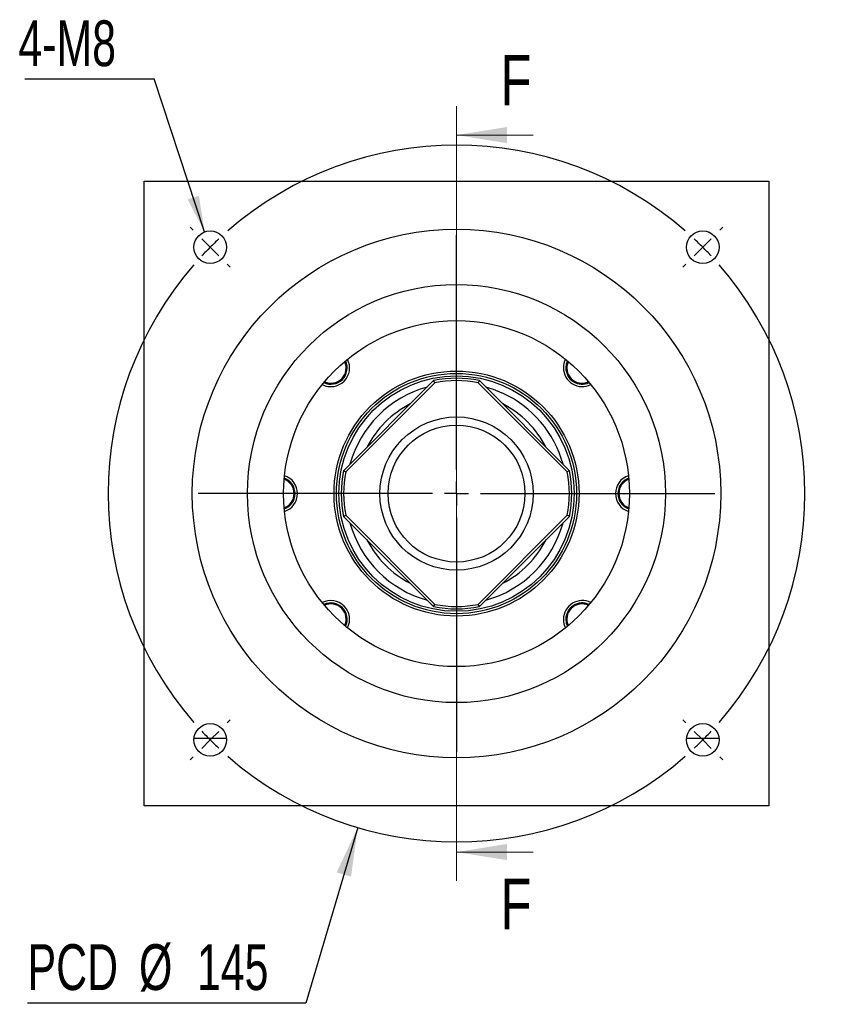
# Model space of a CAD drawing. Header units: millimetres. Extents: x 27 to 275, y 8 to 200.
# Tile 1 of 8: x 27 to 84, y 19 to 87. Entities that reach past the tile are written whole.
import ezdxf

# ---------------------------------------------------------------- set-up
doc = ezdxf.new("R2010")
doc.units = ezdxf.units.MM
doc.layers.add('圖層0', color=7, linetype='Continuous')
doc.styles.add('SLDTEXTSTYLE0', font='TXT', dxfattribs={"width": 0.7})
doc.styles.add('SLDTEXTSTYLE3', font='TXT', dxfattribs={"width": 0.75})
doc.dimstyles.new('SLDDIMSTYLE1', dxfattribs={"dimtxt": 3.389974, "dimasz": 2.5, "dimexe": 0, "dimexo": 0.0625, "dimgap": 0.847493, "dimtad": 0, "dimtih": 1, "dimtoh": 1, "dimlfac": 3, "dimrnd": 1e-09, "dimzin": 12, "dimdsep": 46, "dimtxsty": 'SLDTEXTSTYLE0', "dimsah": 1, "dimcen": 0, "dimadec": 0, "dimazin": 3, "dimtfac": 1, "dimtofl": 0, "dimtmove": 0, "dimatfit": 3, "dimfxl": 0, "dimfrac": 2, "dimtolj": 1, "dimtzin": 12, "dimarcsym": 0})
doc.dimstyles.new('SLDDIMSTYLE2', dxfattribs={"dimtxt": 0.18, "dimasz": 2.5, "dimexe": 0, "dimexo": 0.0625, "dimgap": 0, "dimtad": 0, "dimtih": 1, "dimtoh": 1, "dimdec": 0, "dimrnd": 1e-09, "dimzin": 0, "dimdsep": 46, "dimtxsty": 'Standard', "dimsah": 1, "dimcen": 0.09, "dimadec": 0, "dimazin": 0, "dimtfac": 2.5, "dimtdec": 0, "dimtofl": 0, "dimtmove": 0, "dimatfit": 3, "dimfxl": 0, "dimfrac": 2, "dimtolj": 1, "dimtzin": 0, "dimarcsym": 0})

# ---------------------------------------------------------------- blocks, each defined once
blk = doc.blocks.new('_D')
at = {"layer": '圖層0', "color": 7}
for p, q in [((50.518, 31.172), (46.915, 18.992)), ((46.915, 18.992), (27.612, 18.992))]:
    blk.add_line(p, q, dxfattribs=at)
blk.add_solid([(50.518, 31.172), (49.056, 28.069), (50.056, 27.773)], dxfattribs=at)
at = {"layer": '圖層0', "color": 7, "char_height": 3.175, "attachment_point": 1, "style": 'SLDTEXTSTYLE0'}
for s, insert in [('%%c', (35.343, 23.085)), ('PCD', (27.612, 23.085)), ('145', (39.365, 23.085))]:
    blk.add_mtext(s, dxfattribs=dict(at, insert=insert))
blk = doc.blocks.new('SW_NOTE_0')
at = {"layer": '圖層0', "color": 0}
blk.add_line((-8.965, 0), (0, 0), dxfattribs=at)
at = {"layer": '圖層0', "color": 0, "insert": (-9.407, 4.062), "char_height": 3.175, "attachment_point": 1, "style": 'SLDTEXTSTYLE0'}
blk.add_mtext('4-M8', dxfattribs=at)
blk = doc.blocks.new('SW_CENTERMARKSYMBOL_0')
at = {"layer": '圖層0', "color": 0}
for p, q in [((0, 1.667), (0, 17.922)), ((0, 0), (0, 0.833)), ((-1.667, 0), (-17.922, 0)), ((0, 0), (-0.833, 0)), ((0, 0), (0, -0.833)), ((0, 0), (0.833, 0)), ((1.667, 0), (17.922, 0)), ((0, -1.667), (0, -17.922))]:
    blk.add_line(p, q, dxfattribs=at)
blk = doc.blocks.new('SW_CENTERMARKSYMBOL_1')
at = {"layer": '圖層0', "color": 0}
for p, q in [((-35.355, 1.179), (-35.567, 1.391)), ((1.179, 1.179), (1.391, 1.391)), ((-17.088, -15.422), (-17.088, 0.833)), ((-34.177, 0), (-34.766, 0.589)), ((-34.177, 0), (-33.588, -0.589)), ((0, 0), (-0.589, -0.589)), ((0, 0), (0.589, 0.589)), ((-32.998, -1.179), (-32.786, -1.391)), ((-1.179, -1.179), (-1.391, -1.391)), ((-17.088, -17.088), (-17.088, -16.255)), ((-18.755, -17.088), (-35.01, -17.088)), ((-17.088, -17.088), (-17.922, -17.088)), ((-17.088, -17.088), (-17.088, -17.922)), ((-17.088, -17.088), (-16.255, -17.088)), ((-15.422, -17.088), (0.833, -17.088)), ((-17.088, -18.755), (-17.088, -35.01)), ((-32.998, -32.998), (-32.786, -32.786)), ((-1.179, -32.998), (-1.391, -32.786)), ((-34.177, -34.177), (-33.588, -33.588)), ((0, -34.177), (-0.589, -33.588)), ((-34.177, -34.177), (-34.766, -34.766)), ((0, -34.177), (0.589, -34.766)), ((-35.355, -35.355), (-35.567, -35.567)), ((1.179, -35.355), (1.391, -35.567))]:
    blk.add_line(p, q, dxfattribs=at)
for start, end in [(48.95143, 131.04857), (135, 136.97572), (133.02428, 135), (45, 46.97572), (43.02428, 45), (138.95143, 221.04857), (318.95143, 41.04857), (223.02428, 225), (315, 316.97572), (225, 226.97572), (313.02428, 315), (228.95143, 311.04857)]:
    blk.add_arc((-17.088, -17.088), 24.167, start, end, dxfattribs=at)

msp = doc.modelspace()

# ---------------------------------------------------------------- linework, layer by layer
at = {"color": 7, "linetype": 'Continuous', "lineweight": 18}
for p, q in [((57.3743, 81.2121), (57.3743, 27.4787)), ((62.6943, 79.2121), (57.3743, 79.2121)), ((62.6943, 29.4787), (57.3743, 29.4787))]:
    msp.add_line(p, q, dxfattribs=at)
at = {"color": 7, "linetype": 'Continuous', "lineweight": 25}
for p, q in [((35.7076, 76.012), (79.0409, 76.012)), ((35.7076, 32.6787), (35.7076, 76.012)), ((79.0409, 76.012), (79.0409, 32.6787)), ((49.5333, 55.9325), (55.7872, 62.1864)), ((58.9614, 62.1864), (65.2152, 55.9325)), ((65.0907, 62.5993), (65.0268, 62.7468)), ((49.1204, 62.0618), (48.9867, 62.0039)), ((55.8693, 62.0328), (49.6869, 55.8504)), ((65.0617, 55.8504), (58.8792, 62.0328)), ((68.667, 54.7254), (68.7098, 54.8337)), ((46.0815, 53.9654), (46.0305, 53.8364)), ((55.7872, 46.5044), (49.5333, 52.7583)), ((49.6869, 52.8404), (55.8693, 46.658)), ((58.8792, 46.658), (65.0617, 52.8404)), ((65.2152, 52.7583), (58.9614, 46.5044)), ((65.6282, 46.6289), (65.7388, 46.6769)), ((49.6578, 46.0915), (49.7103, 45.9704)), ((79.0409, 32.6787), (35.7076, 32.6787))]:
    msp.add_line(p, q, dxfattribs=at)
at = {"color": 7, "linetype": 'Continuous', "lineweight": 25, "flags": 128}
for points in [[(65.0711, 63.5518), (64.9925, 63.3277), (64.9619, 63.0664)], [(60.5541, 61.3215), (59.934, 61.5721), (59.4112, 61.7365)], [(64.9619, 45.6244), (64.9925, 45.363), (65.0711, 45.139)]]:
    msp.add_lwpolyline(points, dxfattribs=at)
at = {"color": 7, "linetype": 'Continuous', "lineweight": 25}
for centre, radius in [((57.3743, 54.3454), 18.3333), ((40.2858, 71.4338), 1.1333), ((74.4627, 71.4338), 1.1333), ((57.3743, 54.3454), 14.5), ((57.3743, 54.3454), 12), ((57.3743, 54.3454), 8.5), ((57.3743, 54.3454), 8.3333), ((57.3743, 54.3454), 8.1667), ((57.3743, 54.3454), 5.3167), ((57.3743, 54.3454), 4.75), ((40.2858, 37.257), 1.1333), ((74.4627, 37.257), 1.1333)]:
    msp.add_circle(centre, radius, dxfattribs=at)
for centre, radius, start, end in [((48.6533, 63.0664), 1.3, 242.797151, 27.202849), ((48.6533, 63.0664), 1.1333, 244.638775, 25.361225), ((66.0952, 63.0664), 1.3, 152.797151, 180), ((48.6533, 63.0664), 1.0667, 245.58033, 24.41967), ((66.0952, 63.0664), 1.3, 180, 297.202849), ((66.0952, 63.0664), 1.1333, 180, 295.361225), ((66.0952, 63.0664), 1.0667, 155.58033, 294.41967), ((57.3743, 54.3454), 8, 78.55731, 101.44269), ((57.3743, 54.3454), 7.8333, 78.923112, 101.076888), ((57.3743, 54.3454), 7.6667, 105.408154, 164.591846), ((57.3743, 54.3454), 7.6667, 15.408154, 65.495947), ((57.3743, 54.3454), 7, 117.24721, 152.75279), ((57.3743, 54.3454), 7, 27.24721, 62.75279), ((45.0409, 54.3454), 1.0667, 290.58033, 69.41967), ((45.0409, 54.3454), 1.1333, 289.638775, 70.361225), ((45.0409, 54.3454), 1.3, 287.797151, 72.202849), ((57.3743, 54.3454), 8, 168.55731, 191.44269), ((57.3743, 54.3454), 7.8333, 168.923112, 191.076888), ((57.3743, 54.3454), 7.8333, 348.923112, 11.076888), ((57.3743, 54.3454), 8, 348.55731, 11.44269), ((69.7076, 54.3454), 1.3, 107.797151, 180), ((69.7076, 54.3454), 1.1333, 109.638775, 180), ((69.7076, 54.3454), 1.0667, 110.58033, 249.41967), ((69.7076, 54.3454), 1.3, 180, 252.202849), ((69.7076, 54.3454), 1.1333, 180, 250.361225), ((57.3743, 54.3454), 7.6667, 195.408154, 254.591846), ((57.3743, 54.3454), 7.6667, 285.408154, 344.591846), ((57.3743, 54.3454), 7, 207.24721, 242.75279), ((57.3743, 54.3454), 7, 297.24721, 332.75279), ((48.6533, 45.6244), 1.3, 332.797151, 117.202849), ((48.6533, 45.6244), 1.1333, 334.638775, 115.361225), ((48.6533, 45.6244), 1.0667, 335.58033, 114.41967), ((57.3743, 54.3454), 8, 258.55731, 281.44269), ((57.3743, 54.3454), 7.8333, 258.923112, 281.076888), ((66.0952, 45.6244), 1.3, 62.797151, 180), ((66.0952, 45.6244), 1.1333, 64.638775, 180), ((66.0952, 45.6244), 1.0667, 65.58033, 204.41967), ((66.0952, 45.6244), 1.3, 180, 207.202849)]:
    msp.add_arc(centre, radius, start, end, dxfattribs=at)
for points, knots in [([(65.0838, 63.5123), (65.0647, 63.4666), (65.0219, 63.3642), (64.9788, 63.1324), (64.988, 62.8619), (65.062, 62.6726), (65.0907, 62.5993)], [0, 0, 0, 0, 0.1576644, 0.3534959, 0.7494265, 1, 1, 1, 1]), ([(48.1986, 62.0582), (48.2471, 62.0379), (48.3524, 61.9938), (48.5872, 61.9498), (48.8578, 61.9591), (49.047, 62.0332), (49.1204, 62.0618)], [0, 0, 0, 0, 0.1660005, 0.35989404, 0.75190633, 1, 1, 1, 1]), ([(69.3247, 55.3836), (69.2731, 55.3625), (69.1646, 55.3182), (68.9647, 55.1817), (68.7801, 54.9837), (68.6986, 54.7976), (68.667, 54.7254)], [0, 0, 0, 0, 0.1740994, 0.3661102, 0.7543157, 1, 1, 1, 1]), ([(45.4348, 53.3121), (45.4826, 53.3317), (45.5874, 53.3747), (45.7837, 53.5092), (45.9685, 53.7071), (46.0499, 53.8932), (46.0815, 53.9654)], [0, 0, 0, 0, 0.1635622, 0.3580228, 0.7511811, 1, 1, 1, 1]), ([(66.5557, 46.6303), (66.5053, 46.6515), (66.3981, 46.6965), (66.1613, 46.741), (65.8907, 46.7316), (65.7015, 46.6576), (65.6282, 46.6289)], [0, 0, 0, 0, 0.171385, 0.3640267, 0.7535081, 1, 1, 1, 1]), ([(49.6671, 45.1846), (49.6853, 45.2283), (49.7272, 45.3287), (49.7696, 45.5584), (49.7605, 45.8289), (49.6865, 46.0181), (49.6578, 46.0915)], [0, 0, 0, 0, 0.1517026, 0.3489202, 0.7476531, 1, 1, 1, 1]), ([(41.4157, 37.3454), (41.2299, 37.3454), (41.044, 37.3454), (40.7645, 37.3454), (40.6714, 37.3454), (40.5305, 37.3454), (40.4834, 37.3454), (40.4113, 37.3454), (40.3869, 37.3454), (40.3366, 37.3454), (40.31, 37.3454), (40.256, 37.3454), (40.2298, 37.3454), (40.1797, 37.3454), (40.1555, 37.3454), (40.0838, 37.3454), (40.037, 37.3454), (39.8969, 37.3454), (39.8041, 37.3454), (39.526, 37.3454), (39.341, 37.3454), (39.156, 37.3454)], [0, 0, 0, 0, 0.25, 0.25, 0.375, 0.375, 0.4375, 0.4375, 0.46875, 0.46875, 0.5, 0.5, 0.53125, 0.53125, 0.5625, 0.5625, 0.625, 0.625, 0.75, 0.75, 1, 1, 1, 1]), ([(75.5925, 37.3454), (75.4067, 37.3454), (75.2208, 37.3454), (74.9414, 37.3454), (74.8482, 37.3454), (74.7073, 37.3454), (74.6603, 37.3454), (74.5881, 37.3454), (74.5638, 37.3454), (74.5134, 37.3454), (74.4869, 37.3454), (74.4329, 37.3454), (74.4066, 37.3454), (74.3565, 37.3454), (74.3323, 37.3454), (74.2606, 37.3454), (74.2138, 37.3454), (74.0737, 37.3454), (73.9809, 37.3454), (73.7028, 37.3454), (73.5178, 37.3454), (73.3328, 37.3454)], [0, 0, 0, 0, 0.25, 0.25, 0.375, 0.375, 0.4375, 0.4375, 0.46875, 0.46875, 0.5, 0.5, 0.53125, 0.53125, 0.5625, 0.5625, 0.625, 0.625, 0.75, 0.75, 1, 1, 1, 1])]:
    msp.add_open_spline(points, degree=3, knots=knots, dxfattribs=at)
for points in [[(55.8693, 62.0328), (55.842, 62.084), (55.8146, 62.1352), (55.7872, 62.1864)], [(58.9614, 62.1864), (58.9339, 62.1352), (58.9065, 62.084), (58.8792, 62.0328)], [(49.5333, 55.9325), (49.5844, 55.905), (49.6356, 55.8777), (49.6869, 55.8504)], [(65.2152, 55.9325), (65.1641, 55.905), (65.1129, 55.8777), (65.0617, 55.8504)], [(49.5333, 52.7583), (49.5844, 52.7857), (49.6356, 52.8131), (49.6869, 52.8404)], [(65.2152, 52.7583), (65.1641, 52.7857), (65.1129, 52.8131), (65.0617, 52.8404)], [(55.7872, 46.5044), (55.8146, 46.5555), (55.842, 46.6067), (55.8693, 46.658)], [(58.9614, 46.5044), (58.9339, 46.5555), (58.9065, 46.6067), (58.8792, 46.658)]]:
    msp.add_open_spline(points, degree=3, dxfattribs=at)
at = {"color": 7, "linetype": 'Continuous', "lineweight": 18}
for points in [[(57.3743, 79.2121), (60.8743, 78.6521), (60.8743, 79.7721)], [(57.3743, 29.4787), (60.8743, 28.9187), (60.8743, 30.0387)]]:
    msp.add_solid(points, dxfattribs=at)

# ---------------------------------------------------------------- block references
at = {"layer": '圖層0', "color": 7}
for name, p in [('SW_NOTE_0', (36.3831, 83.1068)), ('SW_CENTERMARKSYMBOL_1', (74.4627, 71.4338)), ('SW_CENTERMARKSYMBOL_0', (57.3743, 54.3454))]:
    msp.add_blockref(name, p, dxfattribs=at)

# ---------------------------------------------------------------- texts
at = {"color": 7, "linetype": 'Continuous', "char_height": 3.5, "attachment_point": 1, "style": 'SLDTEXTSTYLE3'}
for insert in [(60.4317, 84.7697), (60.4317, 27.628)]:
    msp.add_mtext('F', dxfattribs=dict(at, insert=insert))

# ---------------------------------------------------------------- dimensions: what is measured, and where the dimension line sits
at = {"layer": '圖層0', "color": 7}
dim = msp.add_diameter_dim_2p(p1=(64.2305, 77.5191), p2=(50.518, 31.1717), text='PCD<>', dimstyle='SLDDIMSTYLE1', dxfattribs=at)
dim.commit()
dim.dimension.update_dxf_attribs({"geometry": '_D', "text_midpoint": (36.4694, 21.5293), "dimtype": 163})

# ---------------------------------------------------------------- leaders
msp.add_leader([(39.8954, 72.4978), (36.3831, 83.1068)], dimstyle='SLDDIMSTYLE2', dxfattribs=at)

doc.saveas('drawing.dxf')
